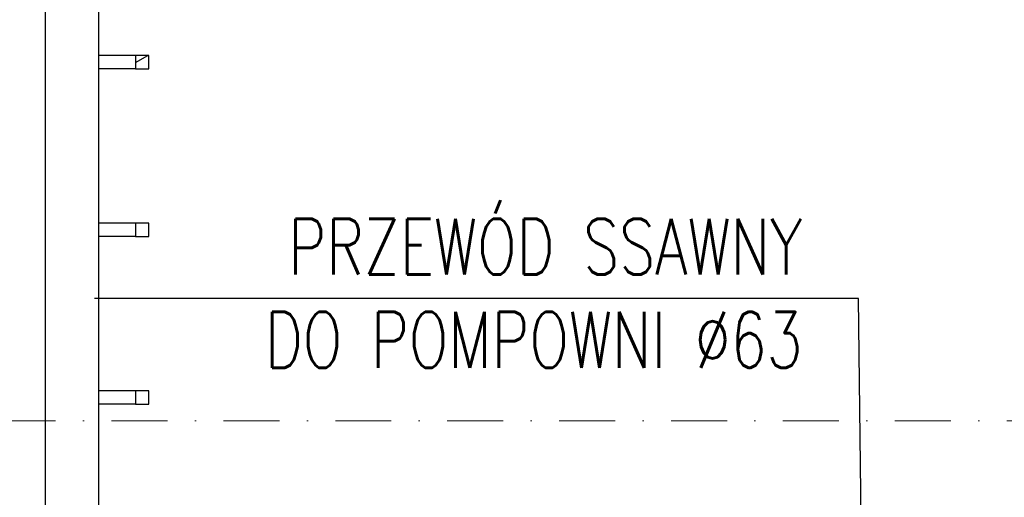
# Model space of a CAD drawing. Header units: millimetres. Extents: x 9412 to 81449, y 6786 to 18619.
# Tile 39 of 41: x 77047 to 78808, y 12939 to 13794. Entities that reach past the tile are written whole.
import ezdxf
from ezdxf import colors
from ezdxf.entities.mleader import LeaderData, LeaderLine
from ezdxf.math import Vec2, Vec3

# ---------------------------------------------------------------- set-up
doc = ezdxf.new("R2010")
doc.units = ezdxf.units.MM
doc.linetypes.add('DASHDOT', pattern=[1, 0.5, -0.25, 0, -0.25])
for name, color, linetype, lineweight in [('komin', 7, 'Continuous', 25), ('Osie', 130, 'DASHDOT', 13), ('S_OPISY_ZB', 3, 'Continuous', 25)]:
    doc.layers.add(name, color=color, linetype=linetype, lineweight=lineweight)
doc.styles.add('ISOCP', font='simplex.shx', dxfattribs={"width": 0.7})
doc.styles.get("Standard").update_dxf_attribs({"font": 'tahoma.ttf'})
doc.styles.add('styl3', font='arial.ttf', dxfattribs={"height": 180})
doc.dimstyles.new('ISO-100', dxfattribs={"dimtxt": 180, "dimasz": 130, "dimexe": 1.25, "dimexo": 0.625, "dimgap": 35, "dimtad": 1, "dimtoh": 1, "dimdec": 0, "dimtxsty": 'styl3', "dimcen": 5, "dimclrt": 256, "dimadec": 0, "dimazin": 0, "dimtfac": 1, "dimtdec": 0, "dimtmove": 0, "dimatfit": 3, "dimfxl": 1, "dimarcsym": 0})

# ---------------------------------------------------------------- blocks, each defined once
blk = doc.blocks.new('*D2')
at = {"layer": 'Defpoints', "color": 0}
for p in [(76211, 13075.8), (79931.8, 13076.4), (79931.8, 11323.7)]:
    blk.add_point(p, dxfattribs=at)
at = {"layer": 'S_OPISY_ZB', "color": 0, "linetype": 'ByBlock', "lineweight": -2, "ltscale": 200}
for p, q in [((76211, 13075.2), (76211, 11322.4)), ((79931.8, 13075.8), (79931.8, 11322.4)), ((76341, 11323.7), (79801.8, 11323.7))]:
    blk.add_line(p, q, dxfattribs=at)
at = {"layer": 'S_OPISY_ZB', "color": 0}
for points in [[(76341, 11345.3), (76341, 11302), (76211, 11323.7)], [(79801.8, 11302), (79801.8, 11345.3), (79931.8, 11323.7)]]:
    blk.add_solid(points, dxfattribs=at)
at = {"layer": 'S_OPISY_ZB', "insert": (77821.6, 11408.7), "char_height": 100, "attachment_point": 5, "style": 'ISOCP'}
blk.add_mtext('3720', dxfattribs=at)

msp = doc.modelspace()

# ---------------------------------------------------------------- hatches: boundary and pattern name
at = {"layer": 'komin'}
h = msp.add_hatch(dxfattribs=at)
h.set_pattern_fill('ANSI31', color=256, scale=1270, angle=165.0002, style=0)
h.set_pattern_definition([(210.0002, (53437.63, 699.68), (79.3754, -137.4813), [])])
h.paths.add_polyline_path([(77278, 13705.8), (77278, 13729.8), (77254, 13729.8), (77254, 13705.8)])

# ---------------------------------------------------------------- linework, layer by layer
for p, q in [((77093, 15829.8, -0.8), (77093, 12088.3, -0.8)), ((77188, 15829.8, -0.8), (77188, 12088.3, -0.8)), ((77254, 13729.8, -0.8), (77188, 13729.8, -0.8)), ((77188, 13729.8, -0.8), (77188, 13705.8, -0.8)), ((77278, 13729.8, -0.8), (77254, 13729.8, -0.8)), ((77254, 13729.8, -0.8), (77254, 13705.8, -0.8)), ((77278, 13705.8, -0.8), (77278, 13729.8, -0.8)), ((77254, 13705.8, -0.8), (77188, 13705.8, -0.8)), ((77254, 13705.8, -0.8), (77278, 13705.8, -0.8)), ((77254, 13429.8, -0.8), (77188, 13429.8, -0.8)), ((77188, 13429.8, -0.8), (77188, 13405.8, -0.8)), ((77278, 13429.8, -0.8), (77254, 13429.8, -0.8)), ((77254, 13429.8, -0.8), (77254, 13405.8, -0.8)), ((77278, 13405.8, -0.8), (77278, 13429.8, -0.8)), ((77254, 13405.8, -0.8), (77188, 13405.8, -0.8)), ((77254, 13405.8, -0.8), (77278, 13405.8, -0.8)), ((77254, 13129.8, -0.8), (77188, 13129.8, -0.8)), ((77188, 13129.8, -0.8), (77188, 13105.8, -0.8)), ((77254, 13129.8, -0.8), (77254, 13105.8, -0.8)), ((77278, 13129.8, -0.8), (77254, 13129.8, -0.8)), ((77278, 13105.8, -0.8), (77278, 13129.8, -0.8)), ((77254, 13105.8, -0.8), (77188, 13105.8, -0.8)), ((77254, 13105.8, -0.8), (77278, 13105.8, -0.8))]:
    msp.add_line(p, q, dxfattribs=at)
at = {"layer": 'Osie', "ltscale": 200}
msp.add_line((76211, 13075.8, 1.3), (79931.8, 13076.4, 0.2), dxfattribs=at)

# ---------------------------------------------------------------- dimensions: what is measured, and where the dimension line sits
at = {"layer": 'S_OPISY_ZB', "ltscale": 200}
dim = msp.add_linear_dim(base=(79931.8, 11323.7), p1=(76211, 13075.8, 1.3), p2=(79931.8, 13076.4, 0.2), dimstyle='ISO-100', override={"dimtxt": 100, "dimrnd": 2, "dimtxsty": 'ISOCP'}, dxfattribs=at)
dim.commit()
dim.dimension.update_dxf_attribs({"geometry": '*D2', "text_midpoint": (77821.6, 11323.7), "dimtype": 160})

# ---------------------------------------------------------------- leaders
ml = msp.add_multileader_mtext('Standard', dxfattribs=at)
ml.set_content('{\\W0.75;\\Fsimplex.shx|c226;PRZEWÓD SSAWNY \\PDO POMPOWNI %%C63}', color=256)
ml.set_leader_properties()
ml.build(insert=Vec2(0, 0))
ml.multileader.update_dxf_attribs({"text_right_attachment_type": 6, "dogleg_length": 50, "arrow_head_size": 0.18})
ctx = ml.context
ctx.base_point, ctx.char_height, ctx.arrow_head_size, ctx.landing_gap_size, ctx.plane_origin = Vec3(77332.7, 13366.3), 100, 0.18, 50, Vec3(82331.5, 14393.3)
ctx.right_attachment, ctx.text_align_type = 6, 2
notes = []
notes.append((ctx, [(0, (1, 1, 0), (78547, 13294.9), (-1, 0), 50, [(0, [(78556.9, 12528.3)], 0, [])])]))
ctx.mtext.insert, ctx.mtext.alignment, ctx.mtext.flow_direction = Vec3(78447, 13437.7), 3, 5
for ctx, leaders in notes:
    for number, flags, end, landing, length, lines in leaders:
        leader = LeaderData()
        leader.index, (leader.has_last_leader_line, leader.has_dogleg_vector, leader.attachment_direction) = number, flags
        leader.last_leader_point, leader.dogleg_vector, leader.dogleg_length = Vec3(end), Vec3(landing), length
        for number, points, colour, breaks in lines:
            line = LeaderLine()
            line.index, line.vertices, line.color, line.breaks = number, Vec3.list(points), colors.encode_raw_color(colour), breaks
            leader.lines.append(line)
        ctx.leaders.append(leader)

doc.saveas('drawing.dxf')
